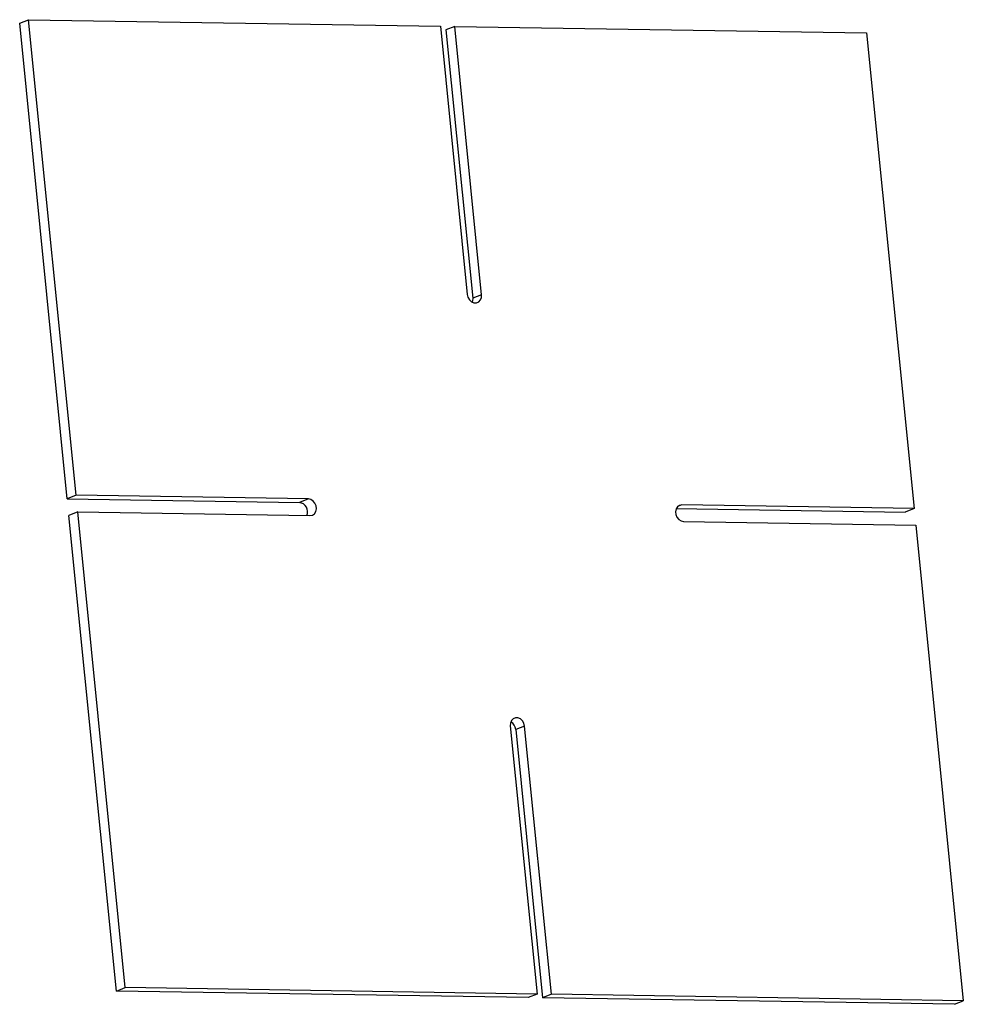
# Model space of a CAD drawing. Header units: millimetres. Extents: x -168 to 165, y -175 to 174.
import ezdxf

# ---------------------------------------------------------------- set-up
doc = ezdxf.new("R2010")
doc.units = ezdxf.units.MM

msp = doc.modelspace()

# ---------------------------------------------------------------- linework, layer by layer
at = {"color": 7, "linetype": 'Continuous', "lineweight": 25}
for p, q in [((-168.47, 172.4), (-165.34, 173.63)), ((-151.66, 4.06), (-168.47, 172.4)), ((-148.53, 5.29), (-165.34, 173.63)), ((-165.34, 173.63), (-19.64, 171.31)), ((-19.64, 171.31), (-10.16, 76.38)), ((-14.56, 171.23), (-17.7, 170)), ((-5.08, 76.3), (-14.56, 171.23)), ((-14.56, 171.23), (131.13, 168.92)), ((-17.7, 170), (-8.22, 75.07)), ((131.13, 168.92), (147.94, 0.58)), ((-5.08, 76.3), (-8.22, 75.07)), ((-148.53, 5.29), (-151.66, 4.06)), ((-151.66, 4.06), (-69.5, 2.76)), ((-66.36, 3.99), (-148.53, 5.29)), ((-66.36, 3.99), (-69.5, 2.76)), ((63.81, 0.64), (144.81, -0.65)), ((65.78, 1.89), (64.29, 1.3)), ((147.94, 0.58), (65.78, 1.89)), ((147.94, 0.58), (144.81, -0.65)), ((-147.94, -0.58), (-151.08, -1.81)), ((-134.27, -170.15), (-151.08, -1.81)), ((-131.13, -168.92), (-147.94, -0.58)), ((-147.94, -0.58), (-65.78, -1.89)), ((66.36, -3.99), (148.53, -5.29)), ((148.53, -5.29), (165.34, -173.63)), ((5.08, -76.3), (14.56, -171.23)), ((10.16, -76.38), (7.03, -77.61)), ((19.64, -171.31), (10.16, -76.38)), ((7.03, -77.61), (16.51, -172.54)), ((-134.27, -170.15), (-131.13, -168.92)), ((11.43, -172.46), (-134.27, -170.15)), ((14.56, -171.23), (-131.13, -168.92)), ((14.56, -171.23), (11.43, -172.46)), ((19.64, -171.31), (16.51, -172.54)), ((162.2, -174.86), (16.51, -172.54)), ((165.34, -173.63), (19.64, -171.31)), ((162.2, -174.86), (165.34, -173.63))]:
    msp.add_line(p, q, dxfattribs=at)
at = {"color": 7, "linetype": 'Continuous', "lineweight": 25, "flags": 128}
for points in [[(-10.16, 76.38), (-9.91, 75.37), (-9.38, 74.48), (-8.64, 73.82), (-7.78, 73.45), (-6.89, 73.44), (-6.1, 73.78), (-5.49, 74.42), (-5.13, 75.3), (-5.08, 76.3)], [(-8.22, 75.07), (-8.27, 74.07), (-8.38, 73.67)], [(-65.78, -1.89), (-64.93, -1.72), (-64.21, -1.23), (-63.72, -0.45), (-63.52, 0.5), (-63.62, 1.52), (-64.02, 2.48), (-64.66, 3.27), (-65.48, 3.79), (-66.36, 3.99)], [(65.78, 1.89), (64.93, 1.72), (64.21, 1.23), (63.72, 0.45), (63.52, -0.5), (63.62, -1.52), (64.02, -2.48), (64.66, -3.27), (65.48, -3.79), (66.36, -3.99)], [(10.16, -76.38), (9.91, -75.37), (9.38, -74.48), (8.64, -73.82), (7.78, -73.45), (6.89, -73.44), (6.1, -73.78), (5.49, -74.42), (5.13, -75.3), (5.08, -76.3)]]:
    msp.add_lwpolyline(points, dxfattribs=at)
at = {"color": 7, "linetype": 'Continuous', "lineweight": 25}
for centre, radius, start, end in [((-69.88, -0.48), 3.25, 334.6714, 83.216), ((3.65, -77.89), 3.39, 4.7479, 61.8557)]:
    msp.add_arc(centre, radius, start, end, dxfattribs=at)

doc.saveas('drawing.dxf')
